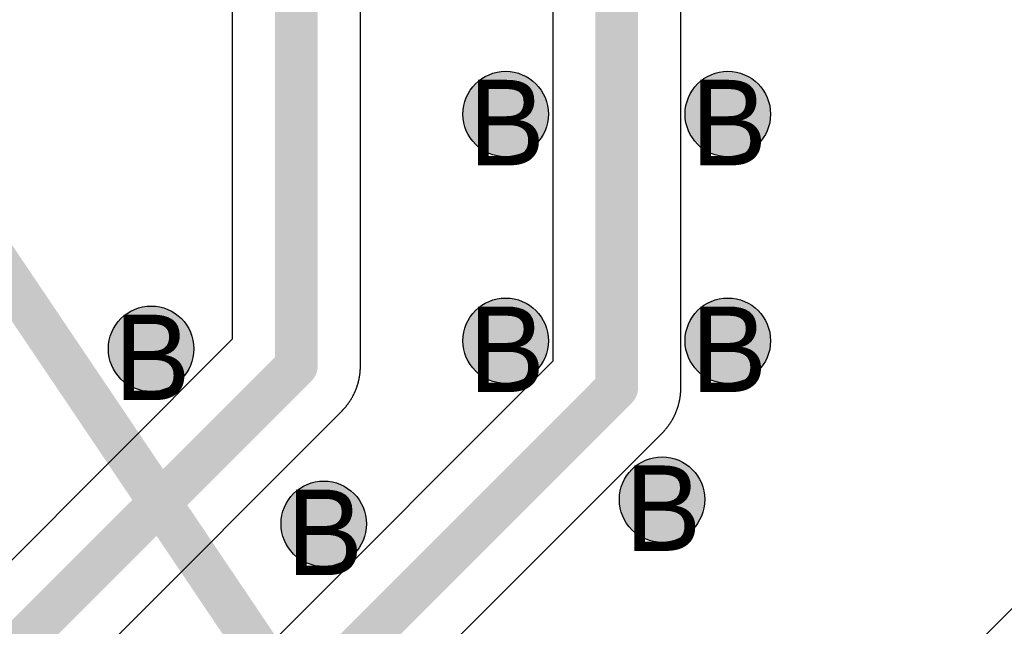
# Model space of a CAD drawing. Header units: millimetres. Extents: x -1.5 to 11.1, y -3 to 5.
# Tile 60 of 256: x 0.635 to 0.866, y 1.435 to 1.577. Entities that reach past the tile are written whole.
import ezdxf

# ---------------------------------------------------------------- set-up
doc = ezdxf.new("R2010")
doc.units = ezdxf.units.MM
doc.header["$MEASUREMENT"] = 0
for name, color, linetype, true_color in [('BottomLayer', 5, 'Continuous', 0x0000ff), ('Document', 7, 'Continuous', 0x7f7f00), ('DrillDrawing', 1, 'Continuous', 0xff0000), ('Metal_2', 7, 'Continuous', 0x7f0000), ('Metal_3', 7, 'Continuous', 0x3f7f00), ('TopLayer', 1, 'Continuous', 0xff0000)]:
    doc.layers.add(name, color=color, linetype=linetype, true_color=true_color)
doc.styles.add('textstyle395', font='txt')
doc.styles.add('textstyle396', font='txt')
doc.styles.add('textstyle397', font='txt')
doc.styles.add('textstyle399', font='txt')
doc.styles.add('textstyle431', font='txt')
doc.styles.add('textstyle699', font='txt')
doc.styles.add('textstyle700', font='txt')

msp = doc.modelspace()

# ---------------------------------------------------------------- hatches: boundary and pattern name
at = {"layer": 'BottomLayer', "true_color": 0x0000ff}
h = msp.add_hatch(color=5, dxfattribs=at)
edge = h.paths.add_edge_path(flags=0)
edge.add_arc((0.749, 1.55491), 0.01, 0, 360)
h = msp.add_hatch(color=5, dxfattribs=at)
edge = h.paths.add_edge_path(flags=0)
edge.add_arc((0.801, 1.55491), 0.01, 0, 360)
h = msp.add_hatch(color=5, dxfattribs=at)
edge = h.paths.add_edge_path(flags=0)
edge.add_arc((0.666, 1.5), 0.01, 0, 360)
h = msp.add_hatch(color=5, dxfattribs=at)
edge = h.paths.add_edge_path(flags=0)
edge.add_arc((0.749, 1.50188), 0.01, 0, 360)
h = msp.add_hatch(color=5, dxfattribs=at)
edge = h.paths.add_edge_path(flags=0)
edge.add_arc((0.801, 1.50188), 0.01, 0, 360)
h = msp.add_hatch(color=5, dxfattribs=at)
edge = h.paths.add_edge_path(flags=0)
edge.add_arc((0.78561, 1.46472), 0.01, 0, 360)
h = msp.add_hatch(color=5, dxfattribs=at)
edge = h.paths.add_edge_path(flags=0)
edge.add_arc((0.70641, 1.45906), 0.01, 0, 360)
at = {"layer": 'Metal_2', "true_color": 0x7f0000}
h = msp.add_hatch(color=16, dxfattribs=at)
edge = h.paths.add_edge_path(flags=0)
edge.add_arc((0.749, 1.55491), 0.01, 0, 360)
h = msp.add_hatch(color=16, dxfattribs=at)
edge = h.paths.add_edge_path(flags=0)
edge.add_arc((0.801, 1.55491), 0.01, 0, 360)
h = msp.add_hatch(color=16, dxfattribs=at)
edge = h.paths.add_edge_path(flags=0)
edge.add_arc((0.666, 1.5), 0.01, 0, 360)
h = msp.add_hatch(color=16, dxfattribs=at)
edge = h.paths.add_edge_path(flags=0)
edge.add_arc((0.749, 1.50188), 0.01, 0, 360)
h = msp.add_hatch(color=16, dxfattribs=at)
edge = h.paths.add_edge_path(flags=0)
edge.add_arc((0.801, 1.50188), 0.01, 0, 360)
h = msp.add_hatch(color=16, dxfattribs=at)
edge = h.paths.add_edge_path(flags=0)
edge.add_arc((0.78561, 1.46472), 0.01, 0, 360)
h = msp.add_hatch(color=16, dxfattribs=at)
edge = h.paths.add_edge_path(flags=0)
edge.add_arc((0.70641, 1.45906), 0.01, 0, 360)
at = {"layer": 'Metal_3', "true_color": 0x3f7f00}
h = msp.add_hatch(color=76, dxfattribs=at)
edge = h.paths.add_edge_path(flags=0)
edge.add_arc((0.749, 1.55491), 0.01, 0, 360)
h = msp.add_hatch(color=76, dxfattribs=at)
edge = h.paths.add_edge_path(flags=0)
edge.add_arc((0.801, 1.55491), 0.01, 0, 360)
h = msp.add_hatch(color=76, dxfattribs=at)
edge = h.paths.add_edge_path(flags=0)
edge.add_arc((0.666, 1.5), 0.01, 0, 360)
h = msp.add_hatch(color=76, dxfattribs=at)
edge = h.paths.add_edge_path(flags=0)
edge.add_arc((0.749, 1.50188), 0.01, 0, 360)
h = msp.add_hatch(color=76, dxfattribs=at)
edge = h.paths.add_edge_path(flags=0)
edge.add_arc((0.801, 1.50188), 0.01, 0, 360)
h = msp.add_hatch(color=76, dxfattribs=at)
edge = h.paths.add_edge_path(flags=0)
edge.add_arc((0.78561, 1.46472), 0.01, 0, 360)
h = msp.add_hatch(color=76, dxfattribs=at)
edge = h.paths.add_edge_path(flags=0)
edge.add_arc((0.70641, 1.45906), 0.01, 0, 360)
at = {"layer": 'TopLayer', "true_color": 0xff0000}
h = msp.add_hatch(color=1, dxfattribs=at)
edge = h.paths.add_edge_path(flags=0)
edge.add_arc((0.749, 1.55491), 0.01, 0, 360)
h = msp.add_hatch(color=1, dxfattribs=at)
edge = h.paths.add_edge_path(flags=0)
edge.add_arc((0.801, 1.55491), 0.01, 0, 360)
h = msp.add_hatch(color=1, dxfattribs=at)
edge = h.paths.add_edge_path(flags=0)
edge.add_arc((0.666, 1.5), 0.01, 0, 360)
h = msp.add_hatch(color=1, dxfattribs=at)
edge = h.paths.add_edge_path(flags=0)
edge.add_arc((0.749, 1.50188), 0.01, 0, 360)
h = msp.add_hatch(color=1, dxfattribs=at)
edge = h.paths.add_edge_path(flags=0)
edge.add_arc((0.801, 1.50188), 0.01, 0, 360)
h = msp.add_hatch(color=1, dxfattribs=at)
edge = h.paths.add_edge_path(flags=0)
edge.add_arc((0.78561, 1.46472), 0.01, 0, 360)
h = msp.add_hatch(color=1, dxfattribs=at)
edge = h.paths.add_edge_path(flags=0)
edge.add_arc((0.70641, 1.45906), 0.01, 0, 360)

# ---------------------------------------------------------------- linework, layer by layer
at = {"layer": 'BottomLayer', "color": 5, "true_color": 0x0000ff}
for centre in [(0.749, 1.55491), (0.801, 1.55491), (0.666, 1.5), (0.749, 1.50188), (0.801, 1.50188), (0.78561, 1.46472), (0.70641, 1.45906)]:
    msp.add_circle(centre, 0.01, dxfattribs=at)
at = {"layer": 'Document'}
msp.add_lwpolyline([(-0.29948, 2.89888, 0.01, 0.01, 0), (0.76689, 1.31743, 0.01, 0.01, 0)], format="xyseb", dxfattribs=at)
at = {"layer": 'Metal_2', "color": 16, "true_color": 0x7f0000}
for centre in [(0.749, 1.55491), (0.801, 1.55491), (0.666, 1.5), (0.749, 1.50188), (0.801, 1.50188), (0.78561, 1.46472), (0.70641, 1.45906)]:
    msp.add_circle(centre, 0.01, dxfattribs=at)
at = {"layer": 'Metal_3'}
msp.add_line((0.935, 1.50675), (0.76564, 1.33739), dxfattribs=at)
at = {"layer": 'Metal_3', "color": 76, "true_color": 0x3f7f00}
for centre in [(0.749, 1.55491), (0.801, 1.55491), (0.666, 1.5), (0.749, 1.50188), (0.801, 1.50188), (0.78561, 1.46472), (0.70641, 1.45906)]:
    msp.add_circle(centre, 0.01, dxfattribs=at)
at = {"layer": 'TopLayer'}
for p, q in [((0.685, 1.8), (0.685, 1.50222)), ((0.715, 1.49601), (0.715, 1.79379)), ((0.76, 1.725), (0.76, 1.4971)), ((0.79, 1.49091), (0.79, 1.71879)), ((0.935, 1.50675), (0.80895, 1.3807)), ((0.685, 1.50222), (0.62065, 1.43787)), ((0.76, 1.4971), (0.67939, 1.41649)), ((0.715, 1.4959), (0.715, 1.49601)), ((0.715, 1.49579), (0.715, 1.4959)), ((0.71479, 1.49351), (0.71481, 1.49362)), ((0.71481, 1.49362), (0.71483, 1.49373)), ((0.71483, 1.49373), (0.71484, 1.49383)), ((0.71484, 1.49383), (0.71486, 1.49394)), ((0.71486, 1.49394), (0.71487, 1.49405)), ((0.71487, 1.49405), (0.71489, 1.49416)), ((0.71489, 1.49416), (0.7149, 1.49427)), ((0.7149, 1.49427), (0.71491, 1.49438)), ((0.71491, 1.49438), (0.71492, 1.49448)), ((0.71492, 1.49448), (0.71493, 1.49459)), ((0.71493, 1.49459), (0.71494, 1.4947)), ((0.71494, 1.4947), (0.71495, 1.49481)), ((0.71495, 1.49481), (0.71496, 1.49492)), ((0.71496, 1.49492), (0.71497, 1.49503)), ((0.71497, 1.49514), (0.71498, 1.49525)), ((0.71497, 1.49503), (0.71497, 1.49514)), ((0.71498, 1.49525), (0.71499, 1.49535)), ((0.71499, 1.49557), (0.715, 1.49568)), ((0.71499, 1.49546), (0.71499, 1.49557)), ((0.71499, 1.49535), (0.71499, 1.49546)), ((0.715, 1.49568), (0.715, 1.49579)), ((0.7142, 1.49119), (0.71424, 1.49129)), ((0.71424, 1.49129), (0.71427, 1.49139)), ((0.71427, 1.49139), (0.71431, 1.4915)), ((0.71431, 1.4915), (0.71434, 1.4916)), ((0.71434, 1.4916), (0.71437, 1.49171)), ((0.71437, 1.49171), (0.7144, 1.49181)), ((0.7144, 1.49181), (0.71443, 1.49192)), ((0.71443, 1.49192), (0.71446, 1.49202)), ((0.71446, 1.49202), (0.71449, 1.49213)), ((0.71449, 1.49213), (0.71452, 1.49223)), ((0.71452, 1.49223), (0.71454, 1.49234)), ((0.71454, 1.49234), (0.71457, 1.49244)), ((0.71457, 1.49244), (0.71458, 1.49249)), ((0.71458, 1.49249), (0.7146, 1.49255)), ((0.7146, 1.49255), (0.71462, 1.49266)), ((0.71462, 1.49266), (0.71464, 1.49276)), ((0.71464, 1.49276), (0.71467, 1.49287)), ((0.71467, 1.49287), (0.71469, 1.49298)), ((0.71469, 1.49298), (0.71471, 1.49308)), ((0.71471, 1.49308), (0.71473, 1.49319)), ((0.71473, 1.49319), (0.71475, 1.4933)), ((0.71475, 1.4933), (0.71477, 1.4934)), ((0.71477, 1.4934), (0.71479, 1.49351)), ((0.7132, 1.48889), (0.71325, 1.48899)), ((0.71325, 1.48899), (0.71331, 1.48908)), ((0.71331, 1.48908), (0.71336, 1.48918)), ((0.71336, 1.48918), (0.7134, 1.48928)), ((0.7134, 1.48928), (0.71345, 1.48937)), ((0.71345, 1.48937), (0.7135, 1.48947)), ((0.7135, 1.48947), (0.71355, 1.48957)), ((0.71355, 1.48957), (0.71359, 1.48967)), ((0.71359, 1.48967), (0.71364, 1.48977)), ((0.71364, 1.48977), (0.71369, 1.48987)), ((0.71369, 1.48987), (0.71373, 1.48997)), ((0.71373, 1.48997), (0.71377, 1.49007)), ((0.71377, 1.49007), (0.71382, 1.49017)), ((0.71382, 1.49017), (0.71386, 1.49027)), ((0.71386, 1.49027), (0.7139, 1.49037)), ((0.7139, 1.49037), (0.71394, 1.49047)), ((0.71394, 1.49047), (0.71398, 1.49057)), ((0.71398, 1.49057), (0.71402, 1.49067)), ((0.71402, 1.49067), (0.71406, 1.49078)), ((0.71406, 1.49078), (0.7141, 1.49088)), ((0.7141, 1.49088), (0.71413, 1.49098)), ((0.71413, 1.49098), (0.71417, 1.49108)), ((0.71417, 1.49108), (0.7142, 1.49119)), ((0.78987, 1.48893), (0.78989, 1.48903)), ((0.78989, 1.48903), (0.7899, 1.48914)), ((0.7899, 1.48914), (0.78991, 1.48925)), ((0.78991, 1.48925), (0.78992, 1.48936)), ((0.78992, 1.48936), (0.78993, 1.48947)), ((0.78993, 1.48947), (0.78994, 1.48958)), ((0.78994, 1.48958), (0.78995, 1.48969)), ((0.78995, 1.48969), (0.78996, 1.48979)), ((0.78996, 1.48979), (0.78997, 1.4899)), ((0.78997, 1.49001), (0.78998, 1.49012)), ((0.78997, 1.4899), (0.78997, 1.49001)), ((0.78998, 1.49012), (0.78999, 1.49023)), ((0.78999, 1.49045), (0.79, 1.49056)), ((0.78999, 1.49034), (0.78999, 1.49045)), ((0.78999, 1.49023), (0.78999, 1.49034)), ((0.79, 1.49088), (0.79, 1.49091)), ((0.79, 1.49078), (0.79, 1.49088)), ((0.79, 1.49066), (0.79, 1.49078)), ((0.79, 1.49056), (0.79, 1.49066)), ((0.7117, 1.48662), (0.71177, 1.48671)), ((0.71177, 1.48671), (0.71183, 1.48679)), ((0.71183, 1.48679), (0.7119, 1.48688)), ((0.7119, 1.48688), (0.71197, 1.48696)), ((0.71197, 1.48696), (0.71203, 1.48705)), ((0.71203, 1.48705), (0.7121, 1.48714)), ((0.7121, 1.48714), (0.71216, 1.48723)), ((0.71216, 1.48723), (0.71222, 1.48732)), ((0.71222, 1.48732), (0.71229, 1.48741)), ((0.71229, 1.48741), (0.71235, 1.48749)), ((0.71235, 1.48749), (0.71241, 1.48758)), ((0.71241, 1.48758), (0.71247, 1.48768)), ((0.71247, 1.48768), (0.71253, 1.48777)), ((0.71253, 1.48777), (0.71259, 1.48786)), ((0.71259, 1.48786), (0.71265, 1.48795)), ((0.71265, 1.48795), (0.71271, 1.48804)), ((0.71271, 1.48804), (0.71277, 1.48813)), ((0.71277, 1.48813), (0.71279, 1.48817)), ((0.71279, 1.48817), (0.71282, 1.48823)), ((0.71282, 1.48823), (0.71288, 1.48832)), ((0.71288, 1.48832), (0.71294, 1.48841)), ((0.71294, 1.48841), (0.71299, 1.48851)), ((0.71299, 1.48851), (0.71304, 1.4886)), ((0.71304, 1.4886), (0.7131, 1.4887)), ((0.7131, 1.4887), (0.71315, 1.48879)), ((0.71315, 1.48879), (0.7132, 1.48889)), ((0.78937, 1.48658), (0.7894, 1.48669)), ((0.7894, 1.48669), (0.78943, 1.48679)), ((0.78943, 1.48679), (0.78946, 1.4869)), ((0.78946, 1.4869), (0.78949, 1.487)), ((0.78949, 1.487), (0.78952, 1.48711)), ((0.78952, 1.48711), (0.78954, 1.48721)), ((0.78954, 1.48721), (0.78957, 1.48732)), ((0.78957, 1.48732), (0.7896, 1.48743)), ((0.7896, 1.48743), (0.78962, 1.48753)), ((0.78962, 1.48753), (0.78964, 1.48764)), ((0.78964, 1.48764), (0.78967, 1.48774)), ((0.78967, 1.48774), (0.78969, 1.48785)), ((0.78969, 1.48785), (0.78971, 1.48796)), ((0.78971, 1.48796), (0.78973, 1.48807)), ((0.78973, 1.48807), (0.78975, 1.48817)), ((0.78975, 1.48817), (0.78977, 1.48828)), ((0.78977, 1.48828), (0.78979, 1.48839)), ((0.78979, 1.48839), (0.78981, 1.48849)), ((0.78981, 1.48849), (0.78983, 1.4886)), ((0.78983, 1.4886), (0.78984, 1.48871)), ((0.78984, 1.48871), (0.78986, 1.48882)), ((0.78986, 1.48882), (0.78987, 1.48893)), ((0.64275, 1.41755), (0.71061, 1.4854)), ((0.71061, 1.4854), (0.71068, 1.48548)), ((0.71068, 1.48548), (0.71076, 1.48556)), ((0.71076, 1.48556), (0.71084, 1.48564)), ((0.71084, 1.48564), (0.71091, 1.48571)), ((0.71091, 1.48571), (0.71099, 1.48579)), ((0.71099, 1.48579), (0.71106, 1.48587)), ((0.71106, 1.48587), (0.71113, 1.48596)), ((0.71113, 1.48596), (0.71121, 1.48604)), ((0.71121, 1.48604), (0.71128, 1.48612)), ((0.71128, 1.48612), (0.71135, 1.4862)), ((0.71135, 1.4862), (0.71142, 1.48628)), ((0.71142, 1.48628), (0.71149, 1.48637)), ((0.71149, 1.48637), (0.71156, 1.48645)), ((0.71156, 1.48645), (0.71163, 1.48653)), ((0.71163, 1.48653), (0.7117, 1.48662)), ((0.7885, 1.48435), (0.78855, 1.48445)), ((0.78855, 1.48445), (0.78859, 1.48455)), ((0.78859, 1.48455), (0.78864, 1.48464)), ((0.78864, 1.48464), (0.78869, 1.48474)), ((0.78869, 1.48474), (0.78873, 1.48484)), ((0.78873, 1.48484), (0.78877, 1.48494)), ((0.78877, 1.48494), (0.78882, 1.48504)), ((0.78882, 1.48504), (0.78886, 1.48514)), ((0.78886, 1.48514), (0.7889, 1.48525)), ((0.7889, 1.48525), (0.78894, 1.48535)), ((0.78894, 1.48535), (0.78898, 1.48545)), ((0.78898, 1.48545), (0.78902, 1.48555)), ((0.78902, 1.48555), (0.78906, 1.48565)), ((0.78906, 1.48565), (0.7891, 1.48575)), ((0.7891, 1.48575), (0.78913, 1.48586)), ((0.78913, 1.48586), (0.78917, 1.48596)), ((0.78917, 1.48596), (0.7892, 1.48606)), ((0.7892, 1.48606), (0.78924, 1.48617)), ((0.78924, 1.48617), (0.78927, 1.48627)), ((0.78927, 1.48627), (0.78931, 1.48637)), ((0.78931, 1.48637), (0.78932, 1.48642)), ((0.78932, 1.48642), (0.78934, 1.48648)), ((0.78934, 1.48648), (0.78937, 1.48658)), ((0.7871, 1.48202), (0.78716, 1.4821)), ((0.78716, 1.4821), (0.78722, 1.48219)), ((0.78722, 1.48219), (0.78729, 1.48228)), ((0.78729, 1.48228), (0.78735, 1.48237)), ((0.78735, 1.48237), (0.78741, 1.48246)), ((0.78741, 1.48246), (0.78747, 1.48255)), ((0.78747, 1.48255), (0.78753, 1.48264)), ((0.78753, 1.48264), (0.78759, 1.48273)), ((0.78759, 1.48273), (0.78765, 1.48283)), ((0.78765, 1.48283), (0.78771, 1.48292)), ((0.78771, 1.48292), (0.78777, 1.48301)), ((0.78777, 1.48301), (0.78782, 1.4831)), ((0.78782, 1.4831), (0.78788, 1.4832)), ((0.78788, 1.4832), (0.78794, 1.48329)), ((0.78794, 1.48329), (0.78799, 1.48338)), ((0.78799, 1.48338), (0.78804, 1.48348)), ((0.78804, 1.48348), (0.7881, 1.48357)), ((0.7881, 1.48357), (0.78815, 1.48367)), ((0.78815, 1.48367), (0.7882, 1.48377)), ((0.7882, 1.48377), (0.78825, 1.48386)), ((0.78825, 1.48386), (0.78827, 1.4839)), ((0.78827, 1.4839), (0.78831, 1.48396)), ((0.78831, 1.48396), (0.78836, 1.48406)), ((0.78836, 1.48406), (0.7884, 1.48415)), ((0.7884, 1.48415), (0.78845, 1.48425)), ((0.78845, 1.48425), (0.7885, 1.48435)), ((0.70061, 1.39528), (0.78559, 1.48027)), ((0.78559, 1.48027), (0.78561, 1.48028)), ((0.78561, 1.48028), (0.78568, 1.48035)), ((0.78568, 1.48035), (0.78576, 1.48043)), ((0.78576, 1.48043), (0.78584, 1.48051)), ((0.78584, 1.48051), (0.78591, 1.48059)), ((0.78591, 1.48059), (0.78599, 1.48067)), ((0.78599, 1.48067), (0.78606, 1.48075)), ((0.78606, 1.48075), (0.78613, 1.48083)), ((0.78613, 1.48083), (0.78621, 1.48091)), ((0.78621, 1.48091), (0.78628, 1.48099)), ((0.78628, 1.48099), (0.78635, 1.48108)), ((0.78635, 1.48108), (0.78642, 1.48116)), ((0.78642, 1.48116), (0.78649, 1.48124)), ((0.78649, 1.48124), (0.78656, 1.48133)), ((0.78656, 1.48133), (0.78663, 1.48141)), ((0.78663, 1.48141), (0.7867, 1.4815)), ((0.7867, 1.4815), (0.78677, 1.48158)), ((0.78677, 1.48158), (0.78683, 1.48167)), ((0.78683, 1.48167), (0.7869, 1.48175)), ((0.7869, 1.48175), (0.78697, 1.48184)), ((0.78697, 1.48184), (0.78703, 1.48193)), ((0.78703, 1.48193), (0.7871, 1.48202))]:
    msp.add_line(p, q, dxfattribs=at)
for points in [[(0.7, 1.49601, 0.01, 0.01, 0), (0.7, 1.8, 0.01, 0.01, 0)], [(0.775, 1.49088, 0.01, 0.01, 0), (0.775, 1.725, 0.01, 0.01, 0)], [(0.63126, 1.42727, 0.01, 0.01, 0), (0.7, 1.49601, 0.01, 0.01, 0)], [(0.69, 1.40588, 0.01, 0.01, 0), (0.775, 1.49088, 0.01, 0.01, 0)]]:
    msp.add_lwpolyline(points, format="xyseb", dxfattribs=at)
for points in [[(0.6975, 1.49601, 0.005, 0.005, 1), (0.7025, 1.49601, 0.005, 0.005, 1)], [(0.6975, 1.49601, 0.005, 0.005, 1), (0.7025, 1.49601, 0.005, 0.005, 1)], [(0.7725, 1.49088, 0.005, 0.005, 1), (0.7775, 1.49088, 0.005, 0.005, 1)], [(0.7725, 1.49088, 0.005, 0.005, 1), (0.7775, 1.49088, 0.005, 0.005, 1)]]:
    msp.add_lwpolyline(points, format="xyseb", close=True, dxfattribs=at)
at = {"layer": 'TopLayer', "color": 1, "true_color": 0xff0000}
for centre in [(0.749, 1.55491), (0.801, 1.55491), (0.666, 1.5), (0.749, 1.50188), (0.801, 1.50188), (0.78561, 1.46472), (0.70641, 1.45906)]:
    msp.add_circle(centre, 0.01, dxfattribs=at)

# ---------------------------------------------------------------- texts
at = {"layer": 'DrillDrawing'}
for style, p in [('textstyle700', (0.74034, 1.54292)), ('textstyle699', (0.79234, 1.54292)), ('textstyle396', (0.74034, 1.48989)), ('textstyle395', (0.79234, 1.48989)), ('textstyle431', (0.65734, 1.488)), ('textstyle397', (0.77694, 1.45272)), ('textstyle399', (0.69775, 1.44707))]:
    msp.add_text('B', height=0.02, dxfattribs=dict(at, style=style)).set_placement(p)

doc.saveas('drawing.dxf')
